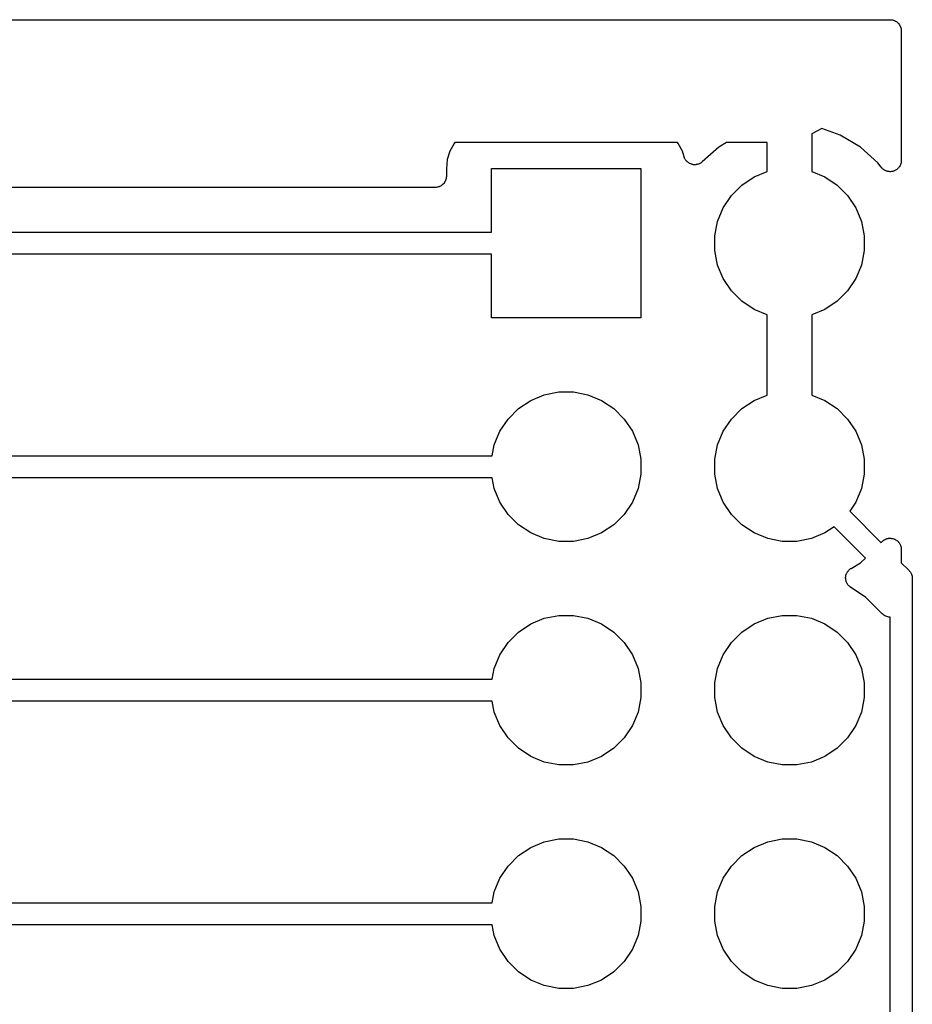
# Model space of a CAD drawing. Extents: x 4.75 to 6.45, y -3.9 to -3.1.
# Tile 7 of 7: x 6.06 to 6.45, y -3.54 to -3.1. Entities that reach past the tile are written whole.
import ezdxf

# ---------------------------------------------------------------- set-up
doc = ezdxf.new("R2010")
doc.units = 0
doc.header["$MEASUREMENT"] = 0
doc.layers.add('BLACK', color=7, linetype='CONTINUOUS')

msp = doc.modelspace()

# ---------------------------------------------------------------- linework, layer by layer
at = {"layer": 'BLACK', "linetype": 'CONTINUOUS'}
for p, q in [((4.755, -3.1), (6.445, -3.1)), ((6.445, -3.1), (6.44503, -3.1)), ((6.44503, -3.1), (6.44503, -3.1)), ((6.44503, -3.1), (6.44504, -3.1)), ((6.44504, -3.1), (6.44507, -3.1)), ((6.44507, -3.1), (6.44554, -3.10005)), ((6.44554, -3.10005), (6.44601, -3.1001)), ((6.44601, -3.1001), (6.44602, -3.10011)), ((6.44602, -3.10011), (6.44604, -3.10011)), ((6.44604, -3.10011), (6.44649, -3.10025)), ((6.44649, -3.10025), (6.44694, -3.10039)), ((6.44694, -3.10039), (6.44695, -3.1004)), ((6.44695, -3.1004), (6.44697, -3.1004)), ((6.44697, -3.1004), (6.44738, -3.10063)), ((6.44738, -3.10063), (6.4478, -3.10085)), ((6.4478, -3.10085), (6.44781, -3.10087)), ((6.44781, -3.10087), (6.44782, -3.10087)), ((6.44782, -3.10087), (6.44818, -3.10118)), ((6.44818, -3.10118), (6.44855, -3.10148)), ((6.44855, -3.10148), (6.44856, -3.10149)), ((6.44856, -3.10149), (6.44857, -3.1015)), ((6.44857, -3.1015), (6.44887, -3.10187)), ((6.44887, -3.10187), (6.44916, -3.10223)), ((6.44916, -3.10223), (6.44917, -3.10225)), ((6.44917, -3.10225), (6.44918, -3.10226)), ((6.44918, -3.10226), (6.4494, -3.10268)), ((6.4494, -3.10268), (6.44962, -3.10309)), ((6.44962, -3.10309), (6.44963, -3.10311)), ((6.44963, -3.10311), (6.44964, -3.10313)), ((6.44964, -3.10313), (6.44977, -3.10358)), ((6.44977, -3.10358), (6.4499, -3.10403)), ((6.4499, -3.10403), (6.44991, -3.10405)), ((6.44991, -3.10405), (6.44991, -3.10406)), ((6.44991, -3.10406), (6.44995, -3.10453)), ((6.44995, -3.10453), (6.45, -3.105)), ((6.45, -3.105), (6.45, -3.16302)), ((6.41444, -3.14869), (6.41, -3.15102)), ((6.42272, -3.15163), (6.41444, -3.14869)), ((6.41, -3.15102), (6.41, -3.16792)), ((6.43172, -3.15699), (6.42272, -3.15163)), ((6.24983, -3.15537), (6.24797, -3.15884)), ((6.25019, -3.15492), (6.24983, -3.15537)), ((6.34981, -3.15492), (6.25019, -3.15492)), ((6.35017, -3.15537), (6.34981, -3.15492)), ((6.35203, -3.15884), (6.35017, -3.15537)), ((6.36828, -3.15699), (6.36093, -3.16362)), ((6.37175, -3.15492), (6.36828, -3.15699)), ((6.39, -3.15492), (6.37175, -3.15492)), ((6.39, -3.16792), (6.39, -3.15492)), ((6.4395, -3.164), (6.43172, -3.15699)), ((6.24682, -3.16261), (6.24641, -3.16678)), ((6.24797, -3.15884), (6.24682, -3.16261)), ((6.35279, -3.16136), (6.35203, -3.15884)), ((6.35283, -3.16145), (6.35279, -3.16136)), ((6.35286, -3.16155), (6.35283, -3.16145)), ((6.35302, -3.1619), (6.35286, -3.16155)), ((6.35317, -3.16226), (6.35302, -3.1619)), ((6.35322, -3.16235), (6.35317, -3.16226)), ((6.35327, -3.16244), (6.35322, -3.16235)), ((6.35349, -3.16275), (6.35327, -3.16244)), ((6.35371, -3.16307), (6.35349, -3.16275)), ((6.45, -3.16302), (6.45, -3.16309)), ((6.24641, -3.16678), (6.24641, -3.17008)), ((6.26654, -3.19508), (6.26654, -3.16654)), ((6.26654, -3.16654), (6.33346, -3.16654)), ((6.33346, -3.16654), (6.33346, -3.23346)), ((6.35378, -3.16314), (6.35371, -3.16307)), ((6.35384, -3.16323), (6.35378, -3.16314)), ((6.35412, -3.16349), (6.35384, -3.16323)), ((6.3544, -3.16376), (6.35412, -3.16349)), ((6.35448, -3.16382), (6.3544, -3.16376)), ((6.35456, -3.16389), (6.35448, -3.16382)), ((6.35489, -3.16409), (6.35456, -3.16389)), ((6.35521, -3.16431), (6.35489, -3.16409)), ((6.3553, -3.16435), (6.35521, -3.16431)), ((6.35539, -3.1644), (6.3553, -3.16435)), ((6.35575, -3.16454), (6.35539, -3.1644)), ((6.35611, -3.16468), (6.35575, -3.16454)), ((6.35621, -3.16471), (6.35611, -3.16468)), ((6.3563, -3.16474), (6.35621, -3.16471)), ((6.35668, -3.1648), (6.3563, -3.16474)), ((6.35706, -3.16488), (6.35668, -3.1648)), ((6.35717, -3.16488), (6.35706, -3.16488)), ((6.35727, -3.1649), (6.35717, -3.16488)), ((6.35765, -3.16488), (6.35727, -3.1649)), ((6.35804, -3.16489), (6.35765, -3.16488)), ((6.35814, -3.16487), (6.35804, -3.16489)), ((6.35824, -3.16486), (6.35814, -3.16487)), ((6.35862, -3.16477), (6.35824, -3.16486)), ((6.359, -3.1647), (6.35862, -3.16477)), ((6.35909, -3.16466), (6.359, -3.1647)), ((6.35919, -3.16464), (6.35909, -3.16466)), ((6.35954, -3.16448), (6.35919, -3.16464)), ((6.3599, -3.16433), (6.35954, -3.16448)), ((6.35999, -3.16428), (6.3599, -3.16433)), ((6.36008, -3.16424), (6.35999, -3.16428)), ((6.3604, -3.16401), (6.36008, -3.16424)), ((6.36072, -3.1638), (6.3604, -3.16401)), ((6.36079, -3.16373), (6.36072, -3.1638)), ((6.36087, -3.16367), (6.36079, -3.16373)), ((6.36093, -3.16362), (6.36087, -3.16367)), ((6.44099, -3.16601), (6.4395, -3.164)), ((6.44123, -3.16627), (6.44099, -3.16601)), ((6.44145, -3.16654), (6.44123, -3.16627)), ((6.44156, -3.16663), (6.44145, -3.16654)), ((6.44165, -3.16673), (6.44156, -3.16663)), ((6.44193, -3.16694), (6.44165, -3.16673)), ((6.4422, -3.16716), (6.44193, -3.16694)), ((6.44232, -3.16723), (6.4422, -3.16716)), ((6.44243, -3.16731), (6.44232, -3.16723)), ((6.44275, -3.16746), (6.44243, -3.16731)), ((6.44743, -3.16736), (6.44712, -3.16754)), ((6.44774, -3.1672), (6.44743, -3.16736)), ((6.44784, -3.16711), (6.44774, -3.1672)), ((6.44796, -3.16704), (6.44784, -3.16711)), ((6.44822, -3.16681), (6.44796, -3.16704)), ((6.4485, -3.16659), (6.44822, -3.16681)), ((6.44859, -3.16648), (6.4485, -3.16659)), ((6.44869, -3.16639), (6.44859, -3.16648)), ((6.4489, -3.16611), (6.44869, -3.16639)), ((6.44913, -3.16584), (6.4489, -3.16611)), ((6.44919, -3.16572), (6.44913, -3.16584)), ((6.44927, -3.16561), (6.44919, -3.16572)), ((6.44943, -3.16529), (6.44927, -3.16561)), ((6.4496, -3.16499), (6.44943, -3.16529)), ((6.44964, -3.16486), (6.4496, -3.16499)), ((6.4497, -3.16473), (6.44964, -3.16486)), ((6.44978, -3.16439), (6.4497, -3.16473)), ((6.44989, -3.16406), (6.44978, -3.16439)), ((6.44991, -3.16392), (6.44989, -3.16406)), ((6.44994, -3.16379), (6.44991, -3.16392)), ((6.44996, -3.16344), (6.44994, -3.16379)), ((6.45, -3.16309), (6.44996, -3.16344)), ((6.24616, -3.17157), (6.24602, -3.17202)), ((6.24631, -3.17112), (6.24616, -3.17157)), ((6.24636, -3.17062), (6.24631, -3.17108)), ((6.24631, -3.17108), (6.24631, -3.1711)), ((6.24631, -3.1711), (6.24631, -3.17112)), ((6.24641, -3.17015), (6.24636, -3.17062)), ((6.24641, -3.17008), (6.24641, -3.17011)), ((6.24641, -3.17011), (6.24641, -3.17011)), ((6.24641, -3.17011), (6.24641, -3.17011)), ((6.24641, -3.17011), (6.24641, -3.17015)), ((6.37867, -3.17401), (6.38415, -3.17034)), ((6.38415, -3.17034), (6.39, -3.16792)), ((6.41, -3.16792), (6.41585, -3.17034)), ((6.41585, -3.17034), (6.42133, -3.17401)), ((6.44306, -3.16763), (6.44275, -3.16746)), ((6.44319, -3.16767), (6.44306, -3.16763)), ((6.44332, -3.16772), (6.44319, -3.16767)), ((6.44366, -3.16781), (6.44332, -3.16772)), ((6.44399, -3.16791), (6.44366, -3.16781)), ((6.44413, -3.16793), (6.44399, -3.16791)), ((6.44426, -3.16796), (6.44413, -3.16793)), ((6.44461, -3.16798), (6.44426, -3.16796)), ((6.44497, -3.16802), (6.44461, -3.16798)), ((6.4451, -3.168), (6.44497, -3.16802)), ((6.44524, -3.16801), (6.4451, -3.168)), ((6.44559, -3.16796), (6.44524, -3.16801)), ((6.44594, -3.16793), (6.44559, -3.16796)), ((6.44607, -3.16789), (6.44594, -3.16793)), ((6.4462, -3.16787), (6.44607, -3.16789)), ((6.44654, -3.16775), (6.4462, -3.16787)), ((6.44687, -3.16765), (6.44654, -3.16775)), ((6.44699, -3.16759), (6.44687, -3.16765)), ((6.44712, -3.16754), (6.44699, -3.16759)), ((6.24141, -3.17508), (5.87898, -3.17508)), ((6.24188, -3.17503), (6.24141, -3.17508)), ((6.24235, -3.17499), (6.24188, -3.17503)), ((6.24237, -3.17499), (6.24235, -3.17499)), ((6.24239, -3.17498), (6.24237, -3.17499)), ((6.24284, -3.17485), (6.24239, -3.17498)), ((6.24329, -3.17471), (6.24284, -3.17485)), ((6.2433, -3.17471), (6.24329, -3.17471)), ((6.24332, -3.1747), (6.2433, -3.17471)), ((6.24374, -3.17448), (6.24332, -3.1747)), ((6.24415, -3.17426), (6.24374, -3.17448)), ((6.24417, -3.17425), (6.24415, -3.17426)), ((6.24418, -3.17424), (6.24417, -3.17425)), ((6.24455, -3.17395), (6.24418, -3.17424)), ((6.24491, -3.17365), (6.24455, -3.17395)), ((6.24492, -3.17364), (6.24491, -3.17365)), ((6.24494, -3.17363), (6.24492, -3.17364)), ((6.24524, -3.17326), (6.24494, -3.17363)), ((6.24554, -3.1729), (6.24524, -3.17326)), ((6.24555, -3.17289), (6.24554, -3.1729)), ((6.24556, -3.17287), (6.24555, -3.17289)), ((6.24578, -3.17246), (6.24556, -3.17287)), ((6.24601, -3.17205), (6.24578, -3.17246)), ((6.24602, -3.17203), (6.24601, -3.17205)), ((6.24602, -3.17202), (6.24602, -3.17203)), ((6.37401, -3.17867), (6.37867, -3.17401)), ((6.42133, -3.17401), (6.42599, -3.17867)), ((6.37034, -3.18415), (6.37401, -3.17867)), ((6.42599, -3.17867), (6.42966, -3.18415)), ((6.36782, -3.19024), (6.37034, -3.18415)), ((6.42966, -3.18415), (6.43218, -3.19024)), ((6.36654, -3.1967), (6.36782, -3.19024)), ((6.43218, -3.19024), (6.43346, -3.1967)), ((5.8561, -3.19508), (6.26654, -3.19508)), ((6.36654, -3.2033), (6.36654, -3.1967)), ((6.43346, -3.1967), (6.43346, -3.2033)), ((6.26654, -3.20492), (5.8561, -3.20492)), ((6.26654, -3.23346), (6.26654, -3.20492)), ((6.36782, -3.20976), (6.36654, -3.2033)), ((6.43346, -3.2033), (6.43218, -3.20976)), ((6.37034, -3.21585), (6.36782, -3.20976)), ((6.43218, -3.20976), (6.42966, -3.21585)), ((6.37401, -3.22133), (6.37034, -3.21585)), ((6.42966, -3.21585), (6.42599, -3.22133)), ((6.37867, -3.22599), (6.37401, -3.22133)), ((6.42599, -3.22133), (6.42133, -3.22599)), ((6.38415, -3.22966), (6.37867, -3.22599)), ((6.42133, -3.22599), (6.41585, -3.22966)), ((6.33346, -3.23346), (6.26654, -3.23346)), ((6.39, -3.23208), (6.38415, -3.22966)), ((6.39, -3.26792), (6.39, -3.23208)), ((6.41585, -3.22966), (6.41, -3.23208)), ((6.41, -3.23208), (6.41, -3.26792)), ((6.28415, -3.27034), (6.29024, -3.26782)), ((6.29024, -3.26782), (6.2967, -3.26654)), ((6.2967, -3.26654), (6.3033, -3.26654)), ((6.3033, -3.26654), (6.30976, -3.26782)), ((6.30976, -3.26782), (6.31585, -3.27034)), ((6.38415, -3.27034), (6.39, -3.26792)), ((6.41, -3.26792), (6.41585, -3.27034)), ((6.27867, -3.27401), (6.28415, -3.27034)), ((6.31585, -3.27034), (6.32133, -3.27401)), ((6.37867, -3.27401), (6.38415, -3.27034)), ((6.41585, -3.27034), (6.42133, -3.27401)), ((6.27401, -3.27867), (6.27867, -3.27401)), ((6.32133, -3.27401), (6.32599, -3.27867)), ((6.37401, -3.27867), (6.37867, -3.27401)), ((6.42133, -3.27401), (6.42599, -3.27867)), ((6.27034, -3.28415), (6.27401, -3.27867)), ((6.32599, -3.27867), (6.32966, -3.28415)), ((6.37034, -3.28415), (6.37401, -3.27867)), ((6.42599, -3.27867), (6.42966, -3.28415)), ((6.26782, -3.29024), (6.27034, -3.28415)), ((6.32966, -3.28415), (6.33218, -3.29024)), ((6.36782, -3.29024), (6.37034, -3.28415)), ((6.42966, -3.28415), (6.43218, -3.29024)), ((6.26686, -3.29508), (6.26782, -3.29024)), ((6.33218, -3.29024), (6.33346, -3.2967)), ((6.36654, -3.2967), (6.36782, -3.29024)), ((6.43218, -3.29024), (6.43346, -3.2967)), ((5.8561, -3.29508), (6.26686, -3.29508)), ((6.33346, -3.2967), (6.33346, -3.3033)), ((6.36654, -3.3033), (6.36654, -3.2967)), ((6.43346, -3.2967), (6.43346, -3.3033)), ((6.33346, -3.3033), (6.33218, -3.30976)), ((6.36782, -3.30976), (6.36654, -3.3033)), ((6.43346, -3.3033), (6.43218, -3.30976)), ((6.26686, -3.30492), (5.8561, -3.30492)), ((6.26782, -3.30976), (6.26686, -3.30492)), ((6.27034, -3.31585), (6.26782, -3.30976)), ((6.33218, -3.30976), (6.32966, -3.31585)), ((6.37034, -3.31585), (6.36782, -3.30976)), ((6.43218, -3.30976), (6.42966, -3.31585)), ((6.27401, -3.32133), (6.27034, -3.31585)), ((6.32966, -3.31585), (6.32599, -3.32133)), ((6.37401, -3.32133), (6.37034, -3.31585)), ((6.42966, -3.31585), (6.42691, -3.31995)), ((6.27867, -3.32599), (6.27401, -3.32133)), ((6.32599, -3.32133), (6.32133, -3.32599)), ((6.37867, -3.32599), (6.37401, -3.32133)), ((6.42691, -3.31995), (6.44098, -3.33402)), ((6.28415, -3.32966), (6.27867, -3.32599)), ((6.32133, -3.32599), (6.31585, -3.32966)), ((6.38415, -3.32966), (6.37867, -3.32599)), ((6.29024, -3.33218), (6.28415, -3.32966)), ((6.31585, -3.32966), (6.30976, -3.33218)), ((6.39024, -3.33218), (6.38415, -3.32966)), ((6.41585, -3.32966), (6.40976, -3.33218)), ((6.41995, -3.32691), (6.41585, -3.32966)), ((6.434, -3.34096), (6.41995, -3.32691)), ((6.2967, -3.33346), (6.29024, -3.33218)), ((6.3033, -3.33346), (6.2967, -3.33346)), ((6.30976, -3.33218), (6.3033, -3.33346)), ((6.3967, -3.33346), (6.39024, -3.33218)), ((6.4033, -3.33346), (6.3967, -3.33346)), ((6.40976, -3.33218), (6.4033, -3.33346)), ((6.44098, -3.33402), (6.44099, -3.33399)), ((6.44099, -3.33399), (6.44103, -3.33394)), ((6.44103, -3.33394), (6.44128, -3.33368)), ((6.44128, -3.33368), (6.4415, -3.33341)), ((6.4415, -3.33341), (6.44161, -3.33333)), ((6.44161, -3.33333), (6.4417, -3.33323)), ((6.4417, -3.33323), (6.44199, -3.33302)), ((6.44199, -3.33302), (6.44226, -3.3328)), ((6.44226, -3.3328), (6.44238, -3.33274)), ((6.44238, -3.33274), (6.44249, -3.33266)), ((6.44249, -3.33266), (6.44281, -3.33251)), ((6.44281, -3.33251), (6.44313, -3.33235)), ((6.44313, -3.33235), (6.44326, -3.33231)), ((6.44326, -3.33231), (6.44338, -3.33225)), ((6.44338, -3.33225), (6.44372, -3.33217)), ((6.44372, -3.33217), (6.44406, -3.33207)), ((6.44406, -3.33207), (6.4442, -3.33206)), ((6.4442, -3.33206), (6.44433, -3.33203)), ((6.44433, -3.33203), (6.44468, -3.33202)), ((6.44468, -3.33202), (6.44503, -3.33198)), ((6.44503, -3.33198), (6.44517, -3.332)), ((6.44517, -3.332), (6.44531, -3.33199)), ((6.44531, -3.33199), (6.44565, -3.33205)), ((6.44565, -3.33205), (6.44601, -3.33209)), ((6.44601, -3.33209), (6.44614, -3.33213)), ((6.44614, -3.33213), (6.44627, -3.33215)), ((6.44627, -3.33215), (6.4466, -3.33227)), ((6.4466, -3.33227), (6.44694, -3.33237)), ((6.44694, -3.33237), (6.44706, -3.33244)), ((6.44706, -3.33244), (6.44719, -3.33249)), ((6.44719, -3.33249), (6.44749, -3.33267)), ((6.44749, -3.33267), (6.4478, -3.33284)), ((6.4478, -3.33284), (6.4479, -3.33293)), ((6.4479, -3.33293), (6.44802, -3.333)), ((6.44802, -3.333), (6.44828, -3.33324)), ((6.44828, -3.33324), (6.44855, -3.33346)), ((6.44855, -3.33346), (6.44863, -3.33357)), ((6.44863, -3.33357), (6.44873, -3.33366)), ((6.44873, -3.33366), (6.44894, -3.33394)), ((6.44894, -3.33394), (6.44916, -3.33422)), ((6.44916, -3.33422), (6.44923, -3.33434)), ((6.44923, -3.33434), (6.44931, -3.33445)), ((6.44931, -3.33445), (6.44946, -3.33477)), ((6.44946, -3.33477), (6.44962, -3.33508)), ((6.44962, -3.33508), (6.44966, -3.33521)), ((6.44966, -3.33521), (6.44972, -3.33533)), ((6.44972, -3.33533), (6.4498, -3.33568)), ((6.4498, -3.33568), (6.4499, -3.33601)), ((6.4499, -3.33601), (6.44992, -3.33615)), ((6.44992, -3.33615), (6.44995, -3.33628)), ((6.44995, -3.33628), (6.44997, -3.33663)), ((6.44997, -3.33663), (6.45, -3.33698)), ((6.45, -3.33698), (6.45, -3.34304)), ((6.42754, -3.3455), (6.43172, -3.34301)), ((6.43172, -3.34301), (6.434, -3.34096)), ((6.45, -3.34304), (6.45331, -3.34635)), ((6.42538, -3.3482), (6.42549, -3.34785)), ((6.42549, -3.34785), (6.42555, -3.34774)), ((6.42555, -3.34774), (6.42559, -3.34763)), ((6.42559, -3.34763), (6.42578, -3.34732)), ((6.42578, -3.34732), (6.42596, -3.34699)), ((6.42596, -3.34699), (6.42603, -3.3469)), ((6.42603, -3.3469), (6.42609, -3.3468)), ((6.42609, -3.3468), (6.42635, -3.34652)), ((6.42635, -3.34652), (6.42658, -3.34624)), ((6.42658, -3.34624), (6.42667, -3.34616)), ((6.42667, -3.34616), (6.42675, -3.34608)), ((6.42675, -3.34608), (6.42705, -3.34586)), ((6.42705, -3.34586), (6.42734, -3.34562)), ((6.42734, -3.34562), (6.42744, -3.34557)), ((6.42744, -3.34557), (6.42754, -3.3455)), ((6.45331, -3.34635), (6.4535, -3.3465)), ((6.4535, -3.3465), (6.45365, -3.34669)), ((6.45365, -3.34669), (6.45365, -3.34669)), ((6.45365, -3.34669), (6.45387, -3.34695)), ((6.45387, -3.34695), (6.45411, -3.34725)), ((6.45411, -3.34725), (6.45457, -3.34811)), ((6.4251, -3.34951), (6.42516, -3.34915)), ((6.42511, -3.34963), (6.4251, -3.34951)), ((6.4251, -3.34975), (6.42511, -3.34963)), ((6.42513, -3.35012), (6.4251, -3.34975)), ((6.42515, -3.35049), (6.42513, -3.35012)), ((6.42517, -3.3506), (6.42515, -3.35049)), ((6.42516, -3.34915), (6.4252, -3.34878)), ((6.42518, -3.35072), (6.42517, -3.3506)), ((6.42529, -3.35108), (6.42518, -3.35072)), ((6.4252, -3.34878), (6.42524, -3.34867)), ((6.42524, -3.34867), (6.42525, -3.34855)), ((6.42525, -3.34855), (6.42538, -3.3482)), ((6.42537, -3.35144), (6.42529, -3.35108)), ((6.42542, -3.35154), (6.42537, -3.35144)), ((6.42546, -3.35166), (6.42542, -3.35154)), ((6.42563, -3.35199), (6.42546, -3.35166)), ((6.42578, -3.35232), (6.42563, -3.35199)), ((6.42585, -3.35242), (6.42578, -3.35232)), ((6.42591, -3.35252), (6.42585, -3.35242)), ((6.45457, -3.34811), (6.45485, -3.34904)), ((6.45485, -3.34904), (6.45492, -3.34976)), ((6.45492, -3.34976), (6.45492, -3.34976)), ((6.45492, -3.34976), (6.45494, -3.35)), ((6.45494, -3.35), (6.45492, -3.35024)), ((6.45492, -3.35024), (6.45492, -3.74976)), ((6.42614, -3.35281), (6.42591, -3.35252)), ((6.42636, -3.35311), (6.42614, -3.35281)), ((6.42644, -3.35319), (6.42636, -3.35311)), ((6.42652, -3.35328), (6.42644, -3.35319)), ((6.4268, -3.35352), (6.42652, -3.35328)), ((6.42707, -3.35378), (6.4268, -3.35352)), ((6.42717, -3.35384), (6.42707, -3.35378)), ((6.42726, -3.35391), (6.42717, -3.35384)), ((6.42732, -3.35395), (6.42726, -3.35391)), ((6.43408, -3.35847), (6.42732, -3.35395)), ((6.44146, -3.36585), (6.43408, -3.35847)), ((6.28415, -3.37034), (6.29024, -3.36782)), ((6.29024, -3.36782), (6.2967, -3.36654)), ((6.2967, -3.36654), (6.3033, -3.36654)), ((6.3033, -3.36654), (6.30976, -3.36782)), ((6.30976, -3.36782), (6.31585, -3.37034)), ((6.38415, -3.37034), (6.39024, -3.36782)), ((6.39024, -3.36782), (6.3967, -3.36654)), ((6.3967, -3.36654), (6.4033, -3.36654)), ((6.4033, -3.36654), (6.40976, -3.36782)), ((6.40976, -3.36782), (6.41585, -3.37034)), ((6.44183, -3.36616), (6.44146, -3.36585)), ((6.4422, -3.36646), (6.44183, -3.36616)), ((6.44221, -3.36647), (6.4422, -3.36646)), ((6.44222, -3.36647), (6.44221, -3.36647)), ((6.44263, -3.3667), (6.44222, -3.36647)), ((6.44306, -3.36693), (6.44263, -3.3667)), ((6.44307, -3.36693), (6.44306, -3.36693)), ((6.44308, -3.36693), (6.44307, -3.36693)), ((6.44353, -3.36707), (6.44308, -3.36693)), ((6.44399, -3.36722), (6.44353, -3.36707)), ((6.444, -3.36722), (6.44399, -3.36722)), ((6.44401, -3.36722), (6.444, -3.36722)), ((6.44448, -3.36727), (6.44401, -3.36722)), ((6.44497, -3.36732), (6.44448, -3.36727)), ((6.44498, -3.36732), (6.44497, -3.36732)), ((6.44497, -3.36732), (6.44497, -3.36732)), ((6.44508, -3.36731), (6.44498, -3.36732)), ((6.44508, -3.73268), (6.44508, -3.36731)), ((6.27401, -3.37867), (6.27867, -3.37401)), ((6.27867, -3.37401), (6.28415, -3.37034)), ((6.31585, -3.37034), (6.32133, -3.37401)), ((6.32133, -3.37401), (6.32599, -3.37867)), ((6.37401, -3.37867), (6.37867, -3.37401)), ((6.37867, -3.37401), (6.38415, -3.37034)), ((6.41585, -3.37034), (6.42133, -3.37401)), ((6.42133, -3.37401), (6.42599, -3.37867)), ((6.27034, -3.38415), (6.27401, -3.37867)), ((6.32599, -3.37867), (6.32966, -3.38415)), ((6.37034, -3.38415), (6.37401, -3.37867)), ((6.42599, -3.37867), (6.42966, -3.38415)), ((6.26782, -3.39024), (6.27034, -3.38415)), ((6.32966, -3.38415), (6.33218, -3.39024)), ((6.36782, -3.39024), (6.37034, -3.38415)), ((6.42966, -3.38415), (6.43218, -3.39024)), ((6.26686, -3.39508), (6.26782, -3.39024)), ((6.33218, -3.39024), (6.33346, -3.3967)), ((6.36654, -3.3967), (6.36782, -3.39024)), ((6.43218, -3.39024), (6.43346, -3.3967)), ((5.8561, -3.39508), (6.26686, -3.39508)), ((6.33346, -3.3967), (6.33346, -3.4033)), ((6.36654, -3.4033), (6.36654, -3.3967)), ((6.43346, -3.3967), (6.43346, -3.4033)), ((6.26686, -3.40492), (5.8561, -3.40492)), ((6.26782, -3.40976), (6.26686, -3.40492)), ((6.33346, -3.4033), (6.33218, -3.40976)), ((6.36782, -3.40976), (6.36654, -3.4033)), ((6.43346, -3.4033), (6.43218, -3.40976)), ((6.27034, -3.41585), (6.26782, -3.40976)), ((6.33218, -3.40976), (6.32966, -3.41585)), ((6.37034, -3.41585), (6.36782, -3.40976)), ((6.43218, -3.40976), (6.42966, -3.41585)), ((6.27401, -3.42133), (6.27034, -3.41585)), ((6.32966, -3.41585), (6.32599, -3.42133)), ((6.37401, -3.42133), (6.37034, -3.41585)), ((6.42966, -3.41585), (6.42599, -3.42133)), ((6.27867, -3.42599), (6.27401, -3.42133)), ((6.32599, -3.42133), (6.32133, -3.42599)), ((6.37867, -3.42599), (6.37401, -3.42133)), ((6.42599, -3.42133), (6.42133, -3.42599)), ((6.28415, -3.42966), (6.27867, -3.42599)), ((6.32133, -3.42599), (6.31585, -3.42966)), ((6.38415, -3.42966), (6.37867, -3.42599)), ((6.42133, -3.42599), (6.41585, -3.42966)), ((6.29024, -3.43218), (6.28415, -3.42966)), ((6.31585, -3.42966), (6.30976, -3.43218)), ((6.39024, -3.43218), (6.38415, -3.42966)), ((6.41585, -3.42966), (6.40976, -3.43218)), ((6.2967, -3.43346), (6.29024, -3.43218)), ((6.3033, -3.43346), (6.2967, -3.43346)), ((6.30976, -3.43218), (6.3033, -3.43346)), ((6.3967, -3.43346), (6.39024, -3.43218)), ((6.4033, -3.43346), (6.3967, -3.43346)), ((6.40976, -3.43218), (6.4033, -3.43346)), ((6.29024, -3.46782), (6.2967, -3.46654)), ((6.2967, -3.46654), (6.3033, -3.46654)), ((6.3033, -3.46654), (6.30976, -3.46782)), ((6.39024, -3.46782), (6.3967, -3.46654)), ((6.3967, -3.46654), (6.4033, -3.46654)), ((6.4033, -3.46654), (6.40976, -3.46782)), ((6.27867, -3.47401), (6.28415, -3.47034)), ((6.28415, -3.47034), (6.29024, -3.46782)), ((6.30976, -3.46782), (6.31585, -3.47034)), ((6.31585, -3.47034), (6.32133, -3.47401)), ((6.37867, -3.47401), (6.38415, -3.47034)), ((6.38415, -3.47034), (6.39024, -3.46782)), ((6.40976, -3.46782), (6.41585, -3.47034)), ((6.41585, -3.47034), (6.42133, -3.47401)), ((6.27401, -3.47867), (6.27867, -3.47401)), ((6.32133, -3.47401), (6.32599, -3.47867)), ((6.37401, -3.47867), (6.37867, -3.47401)), ((6.42133, -3.47401), (6.42599, -3.47867)), ((6.27034, -3.48415), (6.27401, -3.47867)), ((6.32599, -3.47867), (6.32966, -3.48415)), ((6.37034, -3.48415), (6.37401, -3.47867)), ((6.42599, -3.47867), (6.42966, -3.48415)), ((6.26782, -3.49024), (6.27034, -3.48415)), ((6.32966, -3.48415), (6.33218, -3.49024)), ((6.36782, -3.49024), (6.37034, -3.48415)), ((6.42966, -3.48415), (6.43218, -3.49024)), ((6.26686, -3.49508), (6.26782, -3.49024)), ((6.33218, -3.49024), (6.33346, -3.4967)), ((6.36654, -3.4967), (6.36782, -3.49024)), ((6.43218, -3.49024), (6.43346, -3.4967)), ((5.8561, -3.49508), (6.26686, -3.49508)), ((6.33346, -3.4967), (6.33346, -3.5033)), ((6.36654, -3.5033), (6.36654, -3.4967)), ((6.43346, -3.4967), (6.43346, -3.5033)), ((6.26686, -3.50492), (5.8561, -3.50492)), ((6.26782, -3.50976), (6.26686, -3.50492)), ((6.33346, -3.5033), (6.33218, -3.50976)), ((6.36782, -3.50976), (6.36654, -3.5033)), ((6.43346, -3.5033), (6.43218, -3.50976)), ((6.27034, -3.51585), (6.26782, -3.50976)), ((6.33218, -3.50976), (6.32966, -3.51585)), ((6.37034, -3.51585), (6.36782, -3.50976)), ((6.43218, -3.50976), (6.42966, -3.51585)), ((6.27401, -3.52133), (6.27034, -3.51585)), ((6.32966, -3.51585), (6.32599, -3.52133)), ((6.37401, -3.52133), (6.37034, -3.51585)), ((6.42966, -3.51585), (6.42599, -3.52133)), ((6.27867, -3.52599), (6.27401, -3.52133)), ((6.32599, -3.52133), (6.32133, -3.52599)), ((6.37867, -3.52599), (6.37401, -3.52133)), ((6.42599, -3.52133), (6.42133, -3.52599)), ((6.28415, -3.52966), (6.27867, -3.52599)), ((6.32133, -3.52599), (6.31585, -3.52966)), ((6.38415, -3.52966), (6.37867, -3.52599)), ((6.42133, -3.52599), (6.41585, -3.52966)), ((6.29024, -3.53218), (6.28415, -3.52966)), ((6.2967, -3.53346), (6.29024, -3.53218)), ((6.30976, -3.53218), (6.3033, -3.53346)), ((6.31585, -3.52966), (6.30976, -3.53218)), ((6.39024, -3.53218), (6.38415, -3.52966)), ((6.3967, -3.53346), (6.39024, -3.53218)), ((6.40976, -3.53218), (6.4033, -3.53346)), ((6.41585, -3.52966), (6.40976, -3.53218)), ((6.3033, -3.53346), (6.2967, -3.53346)), ((6.4033, -3.53346), (6.3967, -3.53346))]:
    msp.add_line(p, q, dxfattribs=at)

doc.saveas('drawing.dxf')
